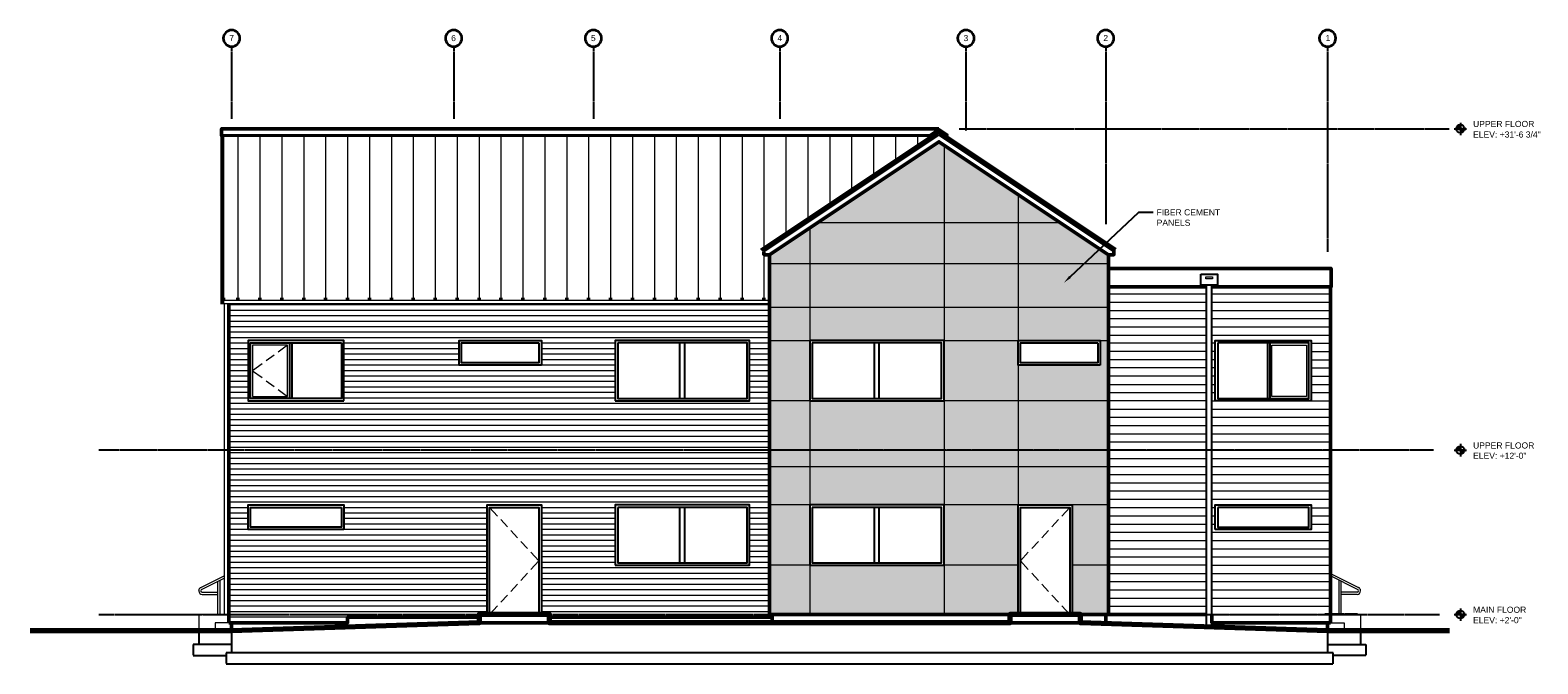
# Model space of a CAD drawing. Header units: inches. Extents: x 0 to 1101, y 0 to 463.
import ezdxf

# ---------------------------------------------------------------- set-up
doc = ezdxf.new("R2010")
doc.units = ezdxf.units.IN
doc.header["$MEASUREMENT"] = 0
doc.linetypes.add('CENTER', pattern=[2, 1.25, -0.25, 0.25, -0.25])
doc.linetypes.add('HIDDEN', pattern=[0.375, 0.25, -0.125])
for name, color, linetype in [('A-ELEV', 7, 'Continuous'), ('A-ELEV-GRADE', 7, 'Continuous'), ('A-ELEV-PATT', 7, 'Continuous'), ('A-FOOTINGS', 7, 'HIDDEN'), ('A-GRID', 7, 'CENTER'), ('A-GRID-LABEL', 7, 'Continuous'), ('A-LEVEL', 7, 'CENTER'), ('A-LEVEL-LABEL', 7, 'Continuous'), ('A-PANEL HATCH', 7, 'Continuous'), ('A-TEXT', 7, 'Continuous'), ('A-WALL', 7, 'Continuous')]:
    doc.layers.add(name, color=color, linetype=linetype)
doc.styles.add('PDF Arial', font='arial.ttf')

msp = doc.modelspace()

# ---------------------------------------------------------------- hatches: boundary and pattern name
at = {"layer": 'A-LEVEL-LABEL'}
h = msp.add_hatch(color=256, dxfattribs=at)
h.dxf.hatch_style = 1
h.paths.add_polyline_path([(1044.2, 393.6, 0.418125), (1041.1, 390.6, 0.003334), (1041.1, 390.6), (1044.2, 390.6)])
h.paths.add_polyline_path([(1047.1, 390.6), (1044.2, 390.6), (1044.2, 387.6, 0.406424)])
h = msp.add_hatch(color=256, dxfattribs=at)
h.dxf.hatch_style = 1
h.paths.add_polyline_path([(1044.2, 159, 0.418125), (1041.1, 156, 0.003334), (1041.1, 156), (1044.2, 156)])
h.paths.add_polyline_path([(1047.1, 156), (1044.2, 156), (1044.2, 153, 0.406424)])
h = msp.add_hatch(color=256, dxfattribs=at)
h.dxf.hatch_style = 1
h.paths.add_polyline_path([(1044.2, 39, 0.418125), (1041.1, 36, 0.003334), (1041.1, 36), (1044.2, 36)])
h.paths.add_polyline_path([(1047.1, 36), (1044.2, 36), (1044.2, 33, 0.406424)])
at = {"layer": 'A-PANEL HATCH'}
h = msp.add_hatch(dxfattribs=at)
h.set_pattern_fill('AR-CONC', color=256, scale=2)
h.set_pattern_definition([(50, (1466.371, -692.103), (14.3452, -1.25504), [1.5, -16.5]), (355, (1466.371, -692.103), (-2.77503, 15.04384), [1.2, -13.2]), (100.4514, (1467.567, -692.208), (11.57018, 13.7888), [1.2748, -14.02284]), (46.1842, (1466.371, -688.103), (21.34483, -3.31039), [2.25, -24.75]), (96.6356, (1468.15, -688.38), (18.69324, 19.48237), [1.9122, -21.03428]), (351.1842, (1466.371, -688.103), (18.69324, 19.48237), [1.8, -19.8]), (21, (1468.371, -689.103), (11.93814, -8.05238), [1.5, -16.5]), (326, (1468.371, -689.103), (4.8663, 14.503), [1.2, -13.2]), (71.4514, (1469.366, -689.774), (16.80445, 6.45062), [1.2748, -14.02284]), (37.5, (1466.3714, -692.103), (0.243197, 6.657877), [0, -13.04, 0, -13.4, 0, -13.25]), (7.5, (1466.3714, -692.103), (5.26139, 7.888234), [0, -7.64, 0, -12.74, 0, -5.05]), (327.5, (1461.9114, -692.103), (10.676449, -0.451097), [0, -5, 0, -15.6, 0, -20.7]), (317.5, (1459.911, -692.103), (11.663723, 2.0021), [0, -6.5, 0, -10.36, 0, -14.7])])
h.paths.add_polyline_path([(667.2, 378.6), (663.4, 381.1), (574.7, 322), (667.2, 322)])
h.paths.add_polyline_path([(721.2, 342.6), (667.2, 378.6), (667.2, 322), (721.2, 322)])
h.paths.add_polyline_path([(569.2, 72), (539.7, 72), (539.7, 36), (569.2, 36)])
h.paths.add_polyline_path([(569.2, 116), (539.7, 116), (539.7, 72), (569.2, 72)])
h.paths.add_polyline_path([(569.2, 144), (539.7, 144), (539.7, 116), (569.2, 116)])
h.paths.add_polyline_path([(569.2, 156), (539.7, 156), (539.7, 144), (569.2, 144)])
h.paths.add_polyline_path([(569.2, 192), (539.7, 192), (539.7, 156), (569.2, 156)])
h.paths.add_polyline_path([(569.2, 236), (539.7, 236), (539.7, 192), (569.2, 192)])
h.paths.add_polyline_path([(569.2, 260), (539.7, 260), (539.7, 236), (569.2, 236)])
h.paths.add_polyline_path([(569.2, 292), (539.7, 292), (539.7, 260), (569.2, 260)])
h.paths.add_polyline_path([(569.2, 318.3), (539.7, 298.6), (539.7, 292), (569.2, 292)])
h.paths.add_polyline_path([(667.2, 322), (574.7, 322), (569.2, 318.3), (569.2, 292), (667.2, 292)])
h.paths.add_polyline_path([(721.2, 322), (667.2, 322), (667.2, 292), (721.2, 292)])
h.paths.add_polyline_path([(721.2, 342.6), (721.2, 322), (752.1, 322)])
h.paths.add_polyline_path([(752.1, 322), (721.2, 322), (721.2, 292), (787.2, 292), (787.2, 298.6)])
h.paths.add_polyline_path([(787.2, 292), (721.2, 292), (721.2, 260), (787.2, 260)])
h.paths.add_polyline_path([(721.2, 292), (667.2, 292), (667.2, 260), (721.2, 260)])
h.paths.add_polyline_path([(667.2, 292), (569.2, 292), (569.2, 260), (667.2, 260)])
h.paths.add_polyline_path([(667.2, 260), (569.2, 260), (569.2, 236), (667.2, 236)])
h.paths.add_polyline_path([(721.2, 260), (667.2, 260), (667.2, 236), (721.2, 236)])
h.paths.add_polyline_path([(787.2, 260), (721.2, 260), (721.2, 236), (781.2, 236), (787.2, 236)])
h.paths.add_polyline_path([(721.2, 236), (667.2, 236), (667.2, 192), (721.2, 192)])
h.paths.add_polyline_path([(787.2, 236), (781.2, 236), (781.2, 218), (721.2, 218), (721.2, 192), (787.2, 192)])
h.paths.add_polyline_path([(787.2, 192), (721.2, 192), (721.2, 156), (787.2, 156)])
h.paths.add_polyline_path([(721.2, 192), (667.2, 192), (667.2, 156), (721.2, 156)])
h.paths.add_polyline_path([(667.2, 192), (569.2, 192), (569.2, 156), (667.2, 156)])
h.paths.add_polyline_path([(667.2, 156), (569.2, 156), (569.2, 144), (667.2, 144)])
h.paths.add_polyline_path([(721.2, 156), (667.2, 156), (667.2, 144), (721.2, 144)])
h.paths.add_polyline_path([(787.2, 156), (721.2, 156), (721.2, 144), (787.2, 144)])
h.paths.add_polyline_path([(787.2, 144), (721.2, 144), (721.2, 116), (760.7, 116), (787.2, 116)])
h.paths.add_polyline_path([(721.2, 144), (667.2, 144), (667.2, 116), (721.2, 116)])
h.paths.add_polyline_path([(667.2, 144), (569.2, 144), (569.2, 116), (667.2, 116)])
h.paths.add_polyline_path([(721.2, 116), (667.2, 116), (667.2, 72), (721.2, 72)])
h.paths.add_polyline_path([(787.2, 116), (760.7, 116), (760.7, 72), (787.2, 72)])
h.paths.add_polyline_path([(787.2, 72), (760.7, 72), (760.7, 36), (766.7, 36), (787.2, 36)])
h.paths.add_polyline_path([(721.2, 72), (667.2, 72), (667.2, 36), (715.2, 36), (721.2, 36)])
h.paths.add_polyline_path([(667.2, 72), (569.2, 72), (569.2, 36), (667.2, 36)])

# ---------------------------------------------------------------- linework, layer by layer
at = {"layer": 'A-ELEV', "lineweight": 50}
for points in [[(663.4, 390.6), (139.7, 390.6), (139.7, 385.4), (140.2, 385.4), (140.2, 262.5)], [(534.1, 301.5), (663.4, 387.8), (792, 302)], [(539.7, 36), (539.7, 298.6), (663.4, 381.1), (787.2, 298.6), (787.2, 36)], [(535.7, 300.6), (535.7, 298.6), (539.7, 298.6), (535.7, 298.6)], [(787.2, 298.6), (791.2, 298.6), (791.2, 302.6)], [(791.2, 298.6), (787.2, 298.6), (791.2, 298.6), (791.2, 300.6)], [(862.7, 275.2), (949.9, 275.2), (949.7, 275.5), (949.7, 288.7), (787.2, 288.7)], [(858.7, 275.2), (787.2, 275.2)], [(949.2, 275.2), (949.2, 30)], [(141.1, 265.7), (141.1, 267.2)], [(151.7, 265.7), (151.7, 267.2)], [(167.7, 265.7), (167.7, 267.2)], [(183.7, 265.7), (183.7, 267.2)], [(199.7, 265.7), (199.7, 267.2)], [(215.7, 265.7), (215.7, 267.2)], [(231.7, 265.7), (231.7, 267.2)], [(247.7, 265.7), (247.7, 267.2)], [(263.7, 265.7), (263.7, 267.2)], [(279.7, 265.7), (279.7, 267.2)], [(295.7, 265.7), (295.7, 267.2)], [(311.7, 265.7), (311.7, 267.2)], [(327.7, 265.7), (327.7, 267.2)], [(343.7, 265.7), (343.7, 267.2)], [(359.7, 265.7), (359.7, 267.2)], [(375.7, 265.7), (375.7, 267.2)], [(391.7, 265.7), (391.7, 267.2)], [(407.7, 265.7), (407.7, 267.2)], [(423.7, 265.7), (423.7, 267.2)], [(439.7, 265.7), (439.7, 267.2)], [(455.7, 265.7), (455.7, 267.2)], [(471.7, 265.7), (471.7, 267.2)], [(487.7, 265.7), (487.7, 267.2)], [(503.7, 265.7), (503.7, 267.2)], [(519.7, 265.7), (519.7, 267.2)], [(535.7, 265.7), (535.7, 267.2)], [(145.1, 262.5), (145.1, 30)], [(541.7, 36), (541.7, 30)], [(947.2, 30), (947.2, 24)]]:
    msp.add_lwpolyline(points, dxfattribs=at)
at = {"layer": 'A-ELEV', "lineweight": 25}
for points in [[(140.2, 385.4), (656.9, 385.4), (657.2, 385.7), (657.2, 386.5), (663.4, 390.6), (669.7, 386.5), (669.6, 385.7), (670, 385.4)], [(858.7, 26.9), (858.7, 276.5)], [(862.7, 26.8), (862.7, 276.5)], [(189.4, 234.2), (189.4, 193.7)], [(191.1, 234.2), (191.1, 193.7)], [(474.4, 193.7), (474.4, 234.2)], [(477.9, 193.7), (477.9, 234.2)], [(616.4, 193.7), (616.4, 234.2)], [(619.9, 193.7), (619.9, 234.2)], [(903.2, 234.2), (903.2, 193.7)], [(905, 234.2), (905, 193.7)], [(333.7, 36), (333.7, 116), (373.2, 116), (373.2, 36)], [(335.4, 36), (335.4, 114.2), (371.4, 114.2), (371.4, 36)], [(474.4, 73.7), (474.4, 114.2)], [(477.9, 73.7), (477.9, 114.2)], [(616.4, 73.7), (616.4, 114.2)], [(619.9, 73.7), (619.9, 114.2)], [(721.2, 36), (721.2, 116), (760.7, 116), (760.7, 36)], [(723, 36), (723, 114.2), (759, 114.2), (759, 36)]]:
    msp.add_lwpolyline(points, dxfattribs=at)
at = {"layer": 'A-ELEV', "lineweight": 13}
for points in [[(141.1, 385.6), (141.1, 265.7)], [(151.7, 385.4), (151.7, 265.7)], [(167.7, 385.4), (167.7, 265.7)], [(183.7, 385.4), (183.7, 265.7)], [(199.7, 385.4), (199.7, 265.7)], [(215.7, 385.4), (215.7, 265.7)], [(231.7, 385.4), (231.7, 265.7)], [(247.7, 385.4), (247.7, 265.7)], [(263.7, 385.4), (263.7, 265.7)], [(279.7, 385.4), (279.7, 265.7)], [(295.7, 385.4), (295.7, 265.7)], [(311.7, 385.4), (311.7, 265.7)], [(327.7, 385.4), (327.7, 265.7)], [(343.7, 385.4), (343.7, 265.7)], [(359.7, 385.4), (359.7, 265.7)], [(375.7, 385.4), (375.7, 265.7)], [(391.7, 385.4), (391.7, 265.7)], [(407.7, 385.4), (407.7, 265.7)], [(423.7, 385.4), (423.7, 265.7)], [(439.7, 385.4), (439.7, 265.7)], [(455.7, 385.4), (455.7, 265.7)], [(471.7, 385.4), (471.7, 265.7)], [(487.7, 385.4), (487.7, 265.7)], [(503.7, 385.4), (503.7, 265.7)], [(519.7, 385.4), (519.7, 265.7)], [(535.7, 385.4), (535.7, 304.4)], [(551.7, 385.4), (551.7, 315)], [(567.7, 385.4), (567.7, 325.7)], [(583.7, 385.4), (583.7, 336.4)], [(599.7, 385.4), (599.7, 347)], [(615.7, 385.4), (615.7, 357.7)], [(631.7, 385.4), (631.7, 368.4)], [(647.7, 385.4), (647.7, 379)], [(535.7, 298.6), (535.7, 265.7)]]:
    msp.add_lwpolyline(points, dxfattribs=at)
at = {"layer": 'A-ELEV', "lineweight": 25}
for points in [[(854.7, 284.5), (866.7, 284.5), (866.7, 276.5), (854.7, 276.5)], [(229.1, 192), (229.1, 236), (159.1, 236), (159.1, 192)], [(227.4, 234.2), (227.4, 193.7), (160.9, 193.7), (160.9, 234.2)], [(373.2, 218), (313.2, 218), (313.2, 236), (373.2, 236)], [(371.4, 234.2), (371.4, 219.7), (314.9, 219.7), (314.9, 234.2)], [(427.2, 192), (525.2, 192), (525.2, 236), (427.2, 236)], [(429, 234.2), (429, 193.7), (523.4, 193.7), (523.4, 234.2)], [(569.2, 192), (667.2, 192), (667.2, 236), (569.2, 236)], [(571, 234.2), (571, 193.7), (665.4, 193.7), (665.4, 234.2)], [(781.2, 218), (721.2, 218), (721.2, 236), (781.2, 236)], [(779.4, 234.2), (779.4, 219.7), (723, 219.7), (723, 234.2)], [(865.2, 192), (865.2, 236), (935.2, 236), (935.2, 192)], [(867, 234.2), (867, 193.7), (933.4, 193.7), (933.4, 234.2)], [(229.1, 98), (159.1, 98), (159.1, 116), (229.1, 116)], [(227.4, 114.2), (227.4, 99.7), (160.9, 99.7), (160.9, 114.2)], [(427.2, 72), (525.2, 72), (525.2, 116), (427.2, 116)], [(429, 114.2), (429, 73.7), (523.4, 73.7), (523.4, 114.2)], [(569.2, 72), (667.2, 72), (667.2, 116), (569.2, 116)], [(571, 114.2), (571, 73.7), (665.4, 73.7), (665.4, 114.2)], [(865.2, 98), (865.2, 116), (935.2, 116), (935.2, 98)], [(867, 114.2), (867, 99.7), (933.4, 99.7), (933.4, 114.2)]]:
    msp.add_lwpolyline(points, close=True, dxfattribs=at)
at = {"layer": 'A-ELEV-GRADE', "lineweight": 70}
msp.add_lwpolyline([(1036.3, 24), (947.2, 24), (766.7, 30), (766.7, 36), (715.2, 36), (715.2, 30), (379.2, 30), (379.2, 36), (327.7, 36), (327.7, 30), (147.1, 24), (0, 24)], dxfattribs=at)
msp.add_arc((766.6, 29), 1, 84.3171, 90.0012, dxfattribs=at)
at = {"layer": 'A-ELEV-PATT', "lineweight": 0}
for points in [[(139.7, 386.5), (657.2, 386.5)], [(139.7, 385.7), (657.2, 385.7)], [(533.3, 302.8), (663.4, 389.5), (792.9, 303.3)], [(791.2, 300.6), (663.4, 385.7), (535.7, 300.6)], [(667.2, 378.6), (667.2, 36)], [(721.2, 342.6), (721.2, 116), (667.2, 116)], [(752.2, 322), (574.6, 322)], [(569.2, 318.3), (569.2, 36)], [(787.2, 292), (539.7, 292)], [(858.7, 275.5), (787.2, 275.5)], [(949.7, 275.5), (862.7, 275.5)], [(141.1, 265.7), (141.1, 262.5)], [(141.1, 265.4), (539.7, 265.4)], [(787.2, 270), (858.7, 270)], [(862.7, 270), (949.2, 270)], [(141.1, 263), (539.7, 263)], [(141.7, 263), (141.7, 36)], [(144.6, 263), (144.6, 36)], [(539.7, 262), (145.1, 262)], [(539.7, 258), (145.1, 258)], [(539.7, 254), (145.1, 254)], [(787.2, 260), (539.7, 260)], [(787.2, 264), (858.7, 264)], [(787.2, 258), (858.7, 258)], [(862.7, 264), (949.2, 264)], [(862.7, 258), (949.2, 258)], [(539.7, 250), (145.1, 250)], [(539.7, 246), (145.1, 246)], [(787.2, 252), (858.7, 252)], [(787.2, 246), (858.7, 246)], [(862.7, 252), (949.2, 252)], [(862.7, 246), (949.2, 246)], [(539.7, 242), (145.1, 242)], [(539.7, 238), (145.1, 238)], [(159.1, 234), (145.1, 234)], [(187.9, 232.7), (181, 227.6)], [(313.2, 234), (229.1, 234)], [(427.2, 234), (373.2, 234)], [(539.7, 234), (525.2, 234)], [(539.7, 236), (787.2, 236)], [(787.2, 240), (858.7, 240)], [(858.7, 234), (787.2, 234)], [(862.7, 240), (949.2, 240)], [(865.2, 234), (862.7, 234)], [(935.2, 234), (949.2, 234)], [(159.1, 230), (145.1, 230)], [(159.1, 226), (145.1, 226)], [(159.1, 222), (145.1, 222)], [(178.1, 225.4), (172.2, 221.2)], [(313.2, 230), (229.1, 230)], [(313.2, 226), (229.1, 226)], [(313.2, 222), (229.1, 222)], [(427.2, 230), (373.2, 230)], [(427.2, 226), (373.2, 226)], [(427.2, 222), (373.2, 222)], [(539.7, 230), (525.2, 230)], [(539.7, 226), (525.2, 226)], [(539.7, 222), (525.2, 222)], [(858.7, 228), (787.2, 228)], [(858.7, 222), (787.2, 222)], [(865.2, 228), (862.7, 228)], [(865.2, 222), (862.7, 222)], [(935.2, 228), (949.2, 228)], [(935.2, 222), (949.2, 222)], [(159.1, 218), (145.1, 218)], [(159.1, 214), (145.1, 214)], [(159.1, 210), (145.1, 210)], [(169.4, 219), (162.4, 214), (169.4, 208.9)], [(313.2, 218), (229.1, 218)], [(427.2, 214), (229.1, 214)], [(427.2, 210), (229.1, 210)], [(427.2, 218), (373.2, 218)], [(539.7, 218), (525.2, 218)], [(539.7, 214), (525.2, 214)], [(539.7, 210), (525.2, 210)], [(858.7, 216), (787.2, 216)], [(858.7, 210), (787.2, 210)], [(865.2, 216), (862.7, 216)], [(865.2, 210), (862.7, 210)], [(935.2, 216), (949.2, 216)], [(935.2, 210), (949.2, 210)], [(159.1, 206), (145.1, 206)], [(159.1, 202), (145.1, 202)], [(172.2, 206.7), (178.1, 202.5)], [(181, 200.3), (187.9, 195.2)], [(427.2, 206), (229.1, 206)], [(427.2, 202), (229.1, 202)], [(539.7, 206), (525.2, 206)], [(539.7, 202), (525.2, 202)], [(787.2, 204), (858.7, 204)], [(862.7, 204), (865.2, 204)], [(935.2, 204), (949.2, 204)], [(159.1, 198), (145.1, 198)], [(159.1, 194), (145.1, 194)], [(539.7, 190), (145.1, 190)], [(427.2, 198), (229.1, 198)], [(427.2, 194), (229.1, 194)], [(539.7, 198), (525.2, 198)], [(539.7, 194), (525.2, 194)], [(858.7, 192), (787.2, 192), (539.7, 192)], [(787.2, 198), (858.7, 198)], [(862.7, 198), (865.2, 198)], [(862.7, 192), (865.2, 192)], [(935.2, 198), (949.2, 198)], [(935.2, 192), (949.2, 192)], [(539.7, 186), (145.1, 186)], [(539.7, 182), (145.1, 182)], [(539.7, 178), (145.1, 178)], [(787.2, 186), (858.7, 186)], [(787.2, 180), (858.7, 180)], [(862.7, 186), (949.2, 186)], [(862.7, 180), (949.2, 180)], [(539.7, 174), (145.1, 174)], [(539.7, 170), (145.1, 170)], [(539.7, 166), (145.1, 166)], [(787.2, 174), (858.7, 174)], [(787.2, 168), (858.7, 168)], [(862.7, 174), (949.2, 174)], [(862.7, 168), (949.2, 168)], [(539.7, 162), (145.1, 162)], [(539.7, 158), (145.1, 158)], [(539.7, 156), (787.2, 156), (858.7, 156)], [(787.2, 162), (858.7, 162)], [(862.7, 162), (949.2, 162)], [(862.7, 156), (949.2, 156)], [(539.7, 154), (145.1, 154)], [(539.7, 150), (145.1, 150)], [(539.7, 146), (145.1, 146)], [(539.7, 144), (787.2, 144), (858.7, 144)], [(787.2, 150), (858.7, 150)], [(862.7, 150), (949.2, 150)], [(862.7, 144), (949.2, 144)], [(539.7, 142), (145.1, 142)], [(539.7, 138), (145.1, 138)], [(539.7, 134), (145.1, 134)], [(858.7, 138), (787.2, 138)], [(949.2, 138), (862.7, 138)], [(539.7, 130), (145.1, 130)], [(539.7, 126), (145.1, 126)], [(539.7, 122), (145.1, 122)], [(858.7, 132), (787.2, 132)], [(858.7, 126), (787.2, 126)], [(949.2, 132), (862.7, 132)], [(949.2, 126), (862.7, 126)], [(539.7, 118), (145.1, 118)], [(159.1, 114), (145.1, 114)], [(333.7, 114), (229.1, 114)], [(335.4, 114.2), (341.2, 107.9)], [(427.2, 114), (373.2, 114)], [(539.7, 114), (525.2, 114)], [(569.2, 116), (539.7, 116)], [(759, 114.2), (753.1, 107.9)], [(787.2, 116), (760.7, 116)], [(858.7, 120), (787.2, 120)], [(858.7, 114), (787.2, 114)], [(949.2, 120), (862.7, 120)], [(865.2, 114), (862.7, 114)], [(935.2, 114), (949.2, 114)], [(159.1, 110), (145.1, 110)], [(159.1, 106), (145.1, 106)], [(159.1, 102), (145.1, 102)], [(333.7, 110), (229.1, 110)], [(333.7, 106), (229.1, 106)], [(333.7, 102), (229.1, 102)], [(343.7, 105.3), (348.6, 99.9)], [(427.2, 110), (373.2, 110)], [(427.2, 106), (373.2, 106)], [(427.2, 102), (373.2, 102)], [(539.7, 110), (525.2, 110)], [(539.7, 106), (525.2, 106)], [(539.7, 102), (525.2, 102)], [(750.7, 105.3), (745.8, 99.9)], [(787.2, 108), (858.7, 108)], [(787.2, 102), (858.7, 102)], [(862.7, 108), (865.2, 108)], [(862.7, 102), (865.2, 102)], [(935.2, 108), (949.2, 108)], [(935.2, 102), (949.2, 102)], [(159.1, 98), (145.1, 98)], [(333.7, 94), (145.1, 94)], [(333.7, 90), (145.1, 90)], [(333.7, 98), (229.1, 98)], [(351, 97.3), (355.8, 92)], [(358.3, 89.4), (363.2, 84.1)], [(427.2, 98), (373.2, 98)], [(427.2, 94), (373.2, 94)], [(427.2, 90), (373.2, 90)], [(539.7, 98), (525.2, 98)], [(539.7, 94), (525.2, 94)], [(539.7, 90), (525.2, 90)], [(736.1, 89.4), (731.2, 84.1)], [(743.4, 97.3), (738.5, 92)], [(787.2, 96), (858.7, 96)], [(787.2, 90), (858.7, 90)], [(862.7, 96), (949.2, 96)], [(862.7, 90), (949.2, 90)], [(333.7, 86), (145.1, 86)], [(333.7, 82), (145.1, 82)], [(333.7, 78), (145.1, 78)], [(365.6, 81.4), (371.4, 75.1), (365.6, 68.8)], [(427.2, 86), (373.2, 86)], [(427.2, 82), (373.2, 82)], [(427.2, 78), (373.2, 78)], [(539.7, 86), (525.2, 86)], [(539.7, 82), (525.2, 82)], [(539.7, 78), (525.2, 78)], [(728.7, 81.4), (723, 75.1), (728.7, 68.8)], [(787.2, 84), (858.7, 84)], [(787.2, 78), (858.7, 78)], [(862.7, 84), (949.2, 84)], [(862.7, 78), (949.2, 78)], [(333.7, 74), (145.1, 74)], [(333.7, 70), (145.1, 70)], [(363.2, 66.2), (358.3, 60.8)], [(427.2, 74), (373.2, 74)], [(539.7, 70), (373.2, 70)], [(539.7, 74), (525.2, 74)], [(569.2, 72), (539.7, 72)], [(721.2, 72), (667.2, 72)], [(731.2, 66.2), (736.1, 60.8)], [(858.7, 72), (787.2, 72), (760.7, 72)], [(862.7, 72), (949.2, 72)], [(124.6, 55.7), (141.7, 64.2)], [(125.2, 54.3), (141.7, 62.6)], [(137.1, 36), (137.1, 60.3)], [(138.6, 36), (138.6, 61)], [(333.7, 66), (145.1, 66), (144.6, 65.7)], [(144.6, 64), (145.1, 64.3)], [(333.7, 62), (145.1, 62)], [(333.7, 58), (145.1, 58)], [(355.8, 58.2), (351, 52.9)], [(539.7, 66), (373.2, 66)], [(539.7, 62), (373.2, 62)], [(539.7, 58), (373.2, 58)], [(738.5, 58.2), (743.4, 52.9)], [(787.2, 66), (858.7, 66)], [(787.2, 60), (858.7, 60)], [(862.7, 66), (949.2, 66), (969.8, 55.7)], [(862.7, 60), (949.2, 60)], [(969.1, 54.3), (949.2, 64.3)], [(955.7, 36), (955.7, 61)], [(957.2, 36), (957.2, 60.3)], [(123.1, 53.1), (123.1, 53.4)], [(124.6, 53.1), (124.6, 53.4)], [(125.7, 52.2), (137.1, 52.2)], [(125.7, 50.6), (137.1, 50.6)], [(333.7, 54), (145.1, 54)], [(333.7, 50), (145.1, 50)], [(333.7, 46), (145.1, 46)], [(348.6, 50.2), (343.7, 45)], [(539.7, 54), (373.2, 54)], [(539.7, 50), (373.2, 50)], [(539.7, 46), (373.2, 46)], [(745.8, 50.2), (750.7, 45)], [(787.2, 54), (858.7, 54)], [(787.2, 48), (858.7, 48)], [(862.7, 54), (949.2, 54)], [(862.7, 48), (949.2, 48)], [(968.7, 52.2), (957.2, 52.2)], [(968.7, 50.6), (957.2, 50.6)], [(969.7, 53.1), (969.7, 53.4)], [(971.2, 53.1), (971.2, 53.4)], [(145.1, 36), (123.1, 36), (123.1, 24)], [(333.7, 42), (145.1, 42)], [(333.7, 38), (145.1, 38)], [(231.7, 34), (145.1, 34)], [(341.2, 42.3), (335.4, 36)], [(539.7, 42), (373.2, 42)], [(539.7, 38), (373.2, 38)], [(753.1, 42.3), (759, 36)], [(787.2, 42), (858.7, 42)], [(862.7, 42), (949.2, 42)], [(862.7, 36), (949.2, 36), (971.2, 36), (971.2, 24)], [(145.1, 30), (135.1, 30), (135.1, 24)], [(949.2, 30), (959.2, 30), (959.2, 24)]]:
    msp.add_lwpolyline(points, dxfattribs=at)
for points in [[(858.2, 282.5), (863.2, 282.5), (863.2, 281), (858.2, 281)], [(187.9, 195.2), (187.9, 232.7), (162.4, 232.7), (162.4, 195.2)], [(906.5, 195.2), (906.5, 232.7), (931.9, 232.7), (931.9, 195.2)]]:
    msp.add_lwpolyline(points, close=True, dxfattribs=at)
for centre, radius, start, end in [((125.6, 53.5), 2.52, 116.5646, 180.0001), ((968.7, 53.5), 2.52, 0.0047, 63.4413), ((125.6, 53.2), 2.52, 180.0011, 269.9989), ((125.6, 53.5), 1, 116.566, 179.9981), ((125.6, 53.2), 1, 180.0014, 269.9986), ((968.7, 53.2), 1, 270.0014, 359.9986), ((968.7, 53.2), 2.52, 270.0006, 359.9994), ((968.7, 53.5), 1, 0.0034, 63.4442)]:
    msp.add_arc(centre, radius, start, end, dxfattribs=at)
at = {"layer": 'A-FOOTINGS'}
for points in [[(123.1, 24), (123.1, 14)], [(147.1, 24), (147.1, 8)], [(947.2, 24), (947.2, 8)], [(971.2, 24), (971.2, 14)], [(147.1, 14), (119.1, 14), (119.1, 6), (143.1, 6)], [(947.2, 14), (975.2, 14), (975.2, 6), (951.2, 6)]]:
    msp.add_lwpolyline(points, dxfattribs=at)
msp.add_lwpolyline([(143.1, 8), (143.1, 0), (951.2, 0), (951.2, 8)], close=True, dxfattribs=at)
at = {"layer": 'A-GRID'}
for p, q in [((147.1, 450.6), (147.1, 397.8)), ((309.2, 450.6), (309.2, 397.8)), ((411.2, 450.6), (411.2, 397.8)), ((547.2, 450.6), (547.2, 397.8)), ((683.2, 450.6), (683.2, 389)), ((785.2, 450.6), (785.2, 321)), ((947.2, 450.6), (947.2, 300.7))]:
    msp.add_line(p, q, dxfattribs=at)
at = {"layer": 'A-GRID', "lineweight": 35}
for points in [[(373.7, 36), (367.7, 36)], [(787.2, 36), (757.7, 36)], [(968.9, 36), (944.9, 36)]]:
    msp.add_lwpolyline(points, dxfattribs=at)
at = {"layer": 'A-GRID-LABEL', "lineweight": 35}
for points in [[(147.1, 450.6, 0.414188), (153.1, 456.6, 0.414188), (147.1, 462.6, 0.414188), (141, 456.6, 0.414188)], [(309.2, 450.6, 0.414188), (315.2, 456.6, 0.414188), (309.2, 462.6, 0.414188), (303.1, 456.6, 0.414188)], [(411.2, 450.6, 0.414188), (417.2, 456.6, 0.414188), (411.2, 462.6, 0.414188), (405.1, 456.6, 0.414188)], [(547.2, 450.6, 0.414188), (553.2, 456.6, 0.414188), (547.2, 462.6, 0.414188), (541.1, 456.6, 0.414188)], [(683.2, 450.6, 0.414188), (689.2, 456.6, 0.414188), (683.2, 462.6, 0.414188), (677.1, 456.6, 0.414188)], [(785.2, 450.6, 0.414188), (791.2, 456.6, 0.414188), (785.2, 462.6, 0.414188), (779.1, 456.6, 0.414188)], [(947.2, 450.6, 0.414188), (953.2, 456.6, 0.414188), (947.2, 462.6, 0.414188), (941.1, 456.6, 0.414188)]]:
    msp.add_lwpolyline(points, format="xyb", close=True, dxfattribs=at)
at = {"layer": 'A-LEVEL'}
for p, q in [((678.3, 390.6), (1036.2, 390.6)), ((1024.6, 156), (50.2, 156)), ((50.2, 36), (1028.9, 36))]:
    msp.add_line(p, q, dxfattribs=at)
at = {"layer": 'A-LEVEL-LABEL', "lineweight": 25}
for points in [[(1039.7, 390.6), (1048.6, 390.6)], [(1044.2, 395), (1044.2, 386)], [(1047.1, 390.6), (1044.2, 390.6), (1047.1, 390.6)], [(1039.7, 156), (1048.6, 156)], [(1044.2, 160.5), (1044.2, 151.4)], [(1047.1, 156), (1044.2, 156), (1047.1, 156)], [(1039.7, 36), (1048.6, 36)], [(1044.2, 40.5), (1044.2, 31.4)], [(1047.1, 36), (1044.2, 36), (1047.1, 36)]]:
    msp.add_lwpolyline(points, dxfattribs=at)
at = {"layer": 'A-LEVEL-LABEL', "lineweight": 35}
msp.add_lwpolyline([(1042.2, 390.6), (1048.2, 390.6)], dxfattribs=at)
at = {"layer": 'A-LEVEL-LABEL', "lineweight": 50}
msp.add_lwpolyline([(766.7, 36), (787.2, 36), (858.7, 36)], dxfattribs=at)
at = {"layer": 'A-LEVEL-LABEL', "lineweight": 25}
for centre in [(1044.1, 390.6), (1044.1, 156), (1044.1, 36)]:
    msp.add_circle(centre, 3, dxfattribs=at)
at = {"layer": 'A-TEXT', "lineweight": 25}
msp.add_lwpolyline([(759.2, 282.4), (809.4, 329.6), (819.8, 329.6)], dxfattribs=at)
at = {"layer": 'A-TEXT', "transparency": 33554559}
msp.add_solid([(759.8, 281.7), (754.8, 278.3), (758.5, 283.1)], dxfattribs=at)
at = {"layer": 'A-WALL', "lineweight": 50}
for points in [[(327.7, 34), (231.7, 34), (231.7, 30), (145.1, 30)], [(541.7, 34), (379.2, 34)], [(539.7, 36), (715.2, 36)], [(785.2, 36), (785.2, 29.4)], [(862.7, 36), (862.7, 30), (949.2, 30)], [(147.1, 30), (147.1, 24)], [(379.2, 30), (327.7, 30)], [(715.2, 30), (766.7, 30)]]:
    msp.add_lwpolyline(points, dxfattribs=at)

# ---------------------------------------------------------------- texts
at = {"layer": 'A-GRID-LABEL', "char_height": 4.41, "attachment_point": 7, "style": 'PDF Arial'}
for s, insert in [('7', (145.4, 454.6)), ('6', (307.4, 454.5)), ('5', (409.4, 454.5)), ('4', (545.6, 454.6)), ('3', (681.4, 454.5)), ('2', (783.5, 454.6)), ('1', (945.7, 454.6))]:
    msp.add_mtext(s, dxfattribs=dict(at, insert=insert))
at = {"layer": 'A-LEVEL-LABEL', "attachment_point": 7, "style": 'PDF Arial'}
for s, insert, char_height in [('UPPER FLOOR', (1053.4, 391.8), 4.467), ('ELEV: +31\'-6 3/4"', (1053.4, 384.1), 4.467), ('UPPER FLOOR', (1053.4, 157.1), 4.467), ('ELEV: +12\'-0"', (1053.4, 149.6), 4.467), ('MAIN FLOOR', (1053.4, 37.2), 4.47), ('ELEV: +2\'-0"', (1053.4, 29.6), 4.467)]:
    msp.add_mtext(s, dxfattribs=dict(at, insert=insert, char_height=char_height))
at = {"layer": 'A-TEXT', "attachment_point": 7, "style": 'PDF Arial'}
for s, insert, char_height in [('FIBER CEMENT', (822.3, 327.3), 4.467), ('PANELS', (822.4, 319.7), 4.47)]:
    msp.add_mtext(s, dxfattribs=dict(at, insert=insert, char_height=char_height))

doc.saveas('drawing.dxf')
